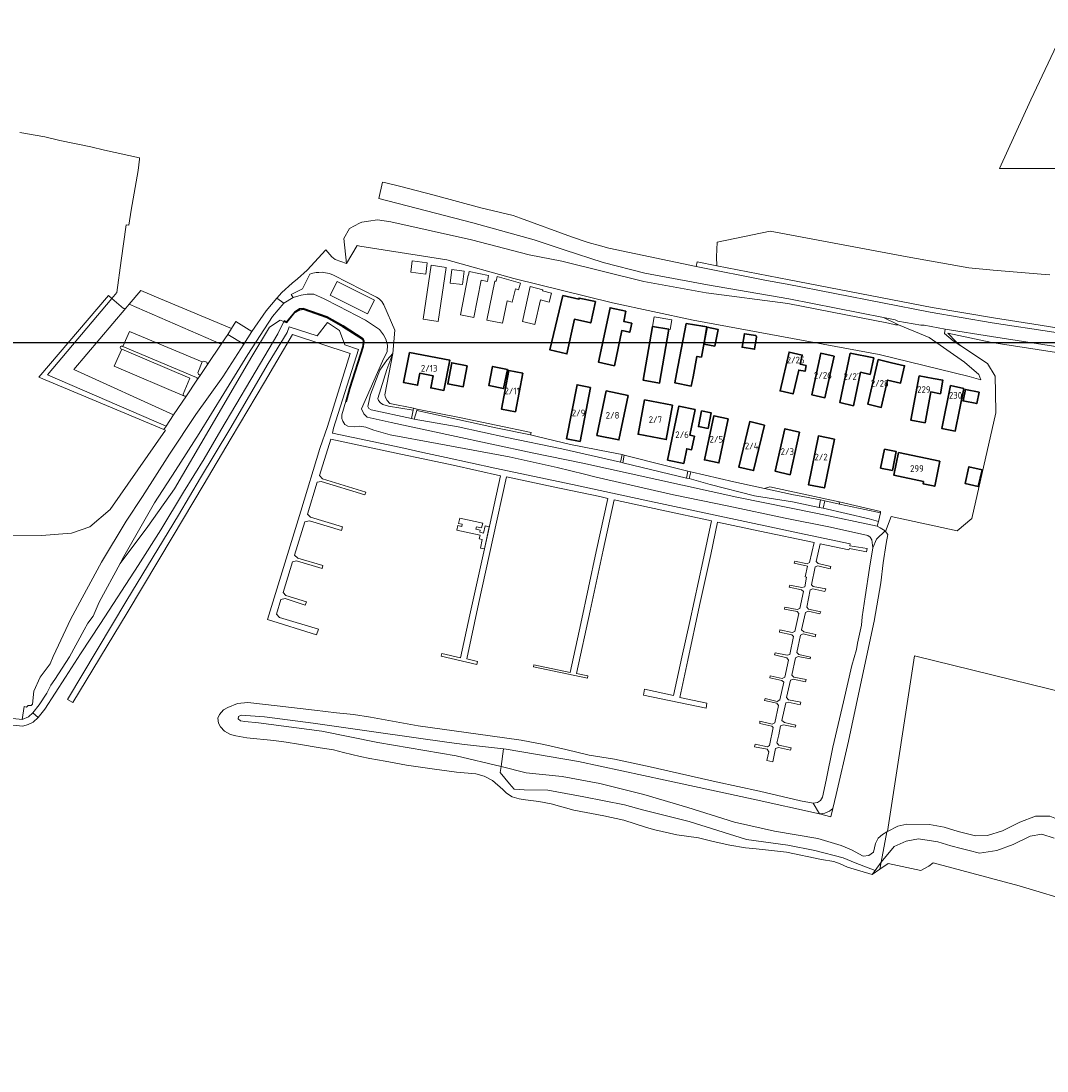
# Model space of a CAD drawing. Extents: x 142153 to 144711, y 416041 to 417656.
# Tile 19 of 25: x 143504 to 143781, y 417188 to 417471. Entities that reach past the tile are written whole.
import ezdxf
from ezdxf.enums import TextEntityAlignment as Align

# ---------------------------------------------------------------- set-up
doc = ezdxf.new("R2010")
doc.units = 0
for name, color, linetype, lineweight in [('B-PV-GK-KADEMUUR-GV', 150, 'Continuous', 25), ('B-PV-GR-BOUWLAND-GV', 80, 'Continuous', 13), ('B-PV-GR-GRAS-GV', 252, 'Continuous', 13), ('B-PV-GR-GROENVOORZIENING-GV', 252, 'Continuous', 18), ('B-PV-GW-TALUD_KRUIN-G', 90, 'Continuous', 18), ('B-PV-KW-KUNSTWERK_STEIGER-GV', 170, 'Continuous', 18), ('B-PV-OG-BEBOUWING-GV', 7, 'Continuous', 35), ('B-PV-OG-BEBOUWING-T18', 1, 'Continuous', 18), ('B-PV-OG-TERREIN_CULTUURSCHEIDING-GV', 7, 'Continuous', 18), ('B-PV-OG-TERREIN_ERF-GV', 7, 'Continuous', 18), ('B-PV-OG-TERREIN_ONBEGROEID-GV', 7, 'Continuous', 18), ('B-PV-OG-WATER_SLOOT-GV', 120, 'Continuous', 18), ('B-PV-OG-WEG-GV', 7, 'Continuous', 18), ('B-PV-VH-VERHARDING_ASFALT-GV', 252, 'Continuous', 18), ('B-PV-VH-VERHARDING_BETONSTRAATSTEEN-GV', 252, 'Continuous', 18), ('B-PV-VH-VERHARDING_GESLOTEN-GV', 252, 'Continuous', 18), ('B-PV-VH-VERHARDING_OPEN-GV', 252, 'Continuous', 18)]:
    doc.layers.add(name, color=color, linetype=linetype, lineweight=lineweight)
doc.styles.add('NLCS-ISO-M1000-T18', font='NLCS-ISO.ttf', dxfattribs={"height": 1.8})

msp = doc.modelspace()

# ---------------------------------------------------------------- linework, layer by layer
at = {"layer": 'B-PV-GK-KADEMUUR-GV'}
msp.add_lwpolyline([(143591.753, 417368.373), (143591.945, 417368.32), (143592.932, 417371.916), (143596.529, 417383.143), (143596.645, 417384.693), (143596.418, 417385.235), (143590.964, 417388.73), (143586.66, 417391.103), (143580.206, 417393.366), (143579.245, 417393.252), (143577.856, 417392.428), (143575.705, 417389.808), (143575.06, 417390.04), (143574.992, 417389.852), (143575.77, 417389.572), (143577.988, 417392.274), (143579.311, 417393.058), (143580.184, 417393.162), (143586.578, 417390.92), (143590.862, 417388.558), (143596.258, 417385.1), (143596.442, 417384.66), (143596.331, 417383.182), (143592.74, 417371.973)], close=True, dxfattribs=at)
at = {"layer": 'B-PV-GR-BOUWLAND-GV'}
for points in [[(143483.314, 417332.436), (143509.587, 417332.119), (143517.666, 417332.758), (143522.667, 417334.504), (143528.143, 417339.108), (143543.066, 417360.539), (143542.586, 417360.739), (143508.841, 417374.825), (143527.632, 417396.892), (143528.548, 417396.104), (143529.887, 417397.694), (143531.096, 417406.337), (143532.443, 417415.972), (143533.131, 417415.869), (143533.775, 417419.939), (143535.669, 417430.643), (143536.014, 417433.714), (143536.049, 417434.019), (143526.587, 417436.141), (143522.856, 417436.988), (143514.536, 417438.749), (143510.451, 417439.687), (143503.757, 417440.901)], [(143790.528, 417380.404), (143766.104, 417384.196), (143754.181, 417386.735), (143756.472, 417384.4), (143757.679, 417383.332), (143764.881, 417378.522), (143766.968, 417375.121), (143767.075, 417370.682), (143767.164, 417365.208), (143760.675, 417336.701), (143756.698, 417333.394), (143738.88, 417337.236), (143737.381, 417333.202), (143737.977, 417332.414), (143737.532, 417330.005), (143736.746, 417324.727), (143736.106, 417319.377), (143734.287, 417308.987), (143730.384, 417290.564), (143727.385, 417276.629), (143724.057, 417262.256), (143723.168, 417258.453), (143722.635, 417256.171), (143719.596, 417256.996), (143701.641, 417260.922), (143677.894, 417266.069), (143654.522, 417271.139), (143635.011, 417274.417), (143634.254, 417274.516), (143633.686, 417269.823), (143640.39, 417268.069), (143650.155, 417267.052), (143660.278, 417265.217), (143672.129, 417262.181), (143683.995, 417258.685), (143696.669, 417254.775), (143707.393, 417252.317), (143719.113, 417250.318), (143725.434, 417248.483), (143728.202, 417247.306), (143731.356, 417245.624), (143732.891, 417245.748), (143734.167, 417246.679), (143734.697, 417248.998), (143735.391, 417250.404), (143736.56, 417251.392), (143737.758, 417252.162), (143737.915, 417252.242), (143745.185, 417299.607), (143844.403, 417275.265)]]:
    msp.add_lwpolyline(points, dxfattribs=at)
at = {"layer": 'B-PV-GR-GRAS-GV'}
for points in [[(143786.676, 417470.978), (143776.589, 417449.726), (143768.118, 417431.187), (143783.379, 417431.185)], [(143781.711, 417402.446), (143780.455, 417402.596), (143766.417, 417403.76), (143759.826, 417404.399), (143743.228, 417407.318), (143706.281, 417414.279), (143691.926, 417411.251), (143691.797, 417407.34), (143691.882, 417404.915), (143705.78, 417402.219), (143711.351, 417401.168), (143749.957, 417393.63), (143766.549, 417390.897), (143779.096, 417388.88), (143799.821, 417385.6)], [(143844.403, 417275.265), (143745.185, 417299.607), (143737.915, 417252.242), (143740.705, 417253.664), (143743.147, 417254.183), (143749.238, 417254.116), (143753.233, 417253.377), (143756.975, 417252.197), (143761.692, 417251.096), (143764.947, 417251.159), (143768.944, 417252.458), (143773.601, 417254.72), (143777.868, 417256.361), (143781.709, 417256.388)], [(143781.709, 417256.388), (143777.868, 417256.361), (143773.601, 417254.72), (143768.944, 417252.458), (143764.947, 417251.159), (143761.692, 417251.096), (143756.975, 417252.197), (143753.233, 417253.377), (143749.238, 417254.116), (143743.147, 417254.183), (143740.705, 417253.664), (143737.915, 417252.242), (143737.758, 417252.162), (143736.173, 417243.969), (143739.754, 417248.198), (143742.957, 417249.596), (143746.248, 417250.295), (143751.481, 417249.441), (143754.977, 417248.387), (143757.784, 417247.641), (143759.938, 417247.106), (143762.75, 417246.359), (143767.454, 417247.073), (143771.848, 417248.73), (143776.443, 417250.943), (143779.606, 417251.486), (143782.87, 417250.469)]]:
    msp.add_lwpolyline(points, dxfattribs=at)
for points in [[(143665.896, 417351.911), (143650.057, 417355.475), (143635.179, 417358.554), (143622.023, 417361.49), (143610.189, 417363.528), (143609.405, 417363.711), (143598.551, 417366.05), (143597.9, 417366.39), (143597.652, 417366.978), (143598.365, 417370.135), (143600.939, 417376.706), (143602.815, 417379.431), (143604.383, 417381.202), (143604.909, 417387.57), (143601.942, 417394.415), (143601.434, 417395.24), (143600.714, 417395.981), (143599.995, 417396.447), (143588.374, 417402.416), (143587.337, 417402.86), (143586.215, 417403.029), (143585.305, 417403.156), (143584.458, 417403.135), (143583.718, 417403.072), (143582.829, 417402.902), (143582.045, 417402.648), (143580.048, 417398.736), (143576.998, 417397.135), (143577.536, 417396.352), (143579.682, 417397.013), (143581.256, 417397.235), (143583.042, 417397.21), (143585.9, 417395.964), (143589.728, 417394.035), (143596.993, 417390.243), (143600.777, 417387.743), (143601.925, 417386.276), (143602.556, 417385.13), (143602.963, 417383.486), (143602.858, 417381.793), (143601.625, 417379.166), (143595.916, 417366.307), (143596.613, 417364.953), (143597.509, 417364.06), (143603.934, 417362.634), (143620.221, 417359.096), (143642.051, 417354.45), (143655.657, 417351.665), (143675.656, 417347.223), (143697.285, 417342.431), (143719.055, 417338.038), (143735.152, 417334.674), (143735.463, 417335.899), (143732.978, 417336.589), (143720.559, 417339.48), (143719.511, 417339.718), (143712.287, 417341.196), (143701.978, 417342.814), (143690.079, 417345.93), (143684.368, 417347.474), (143683.695, 417347.611), (143676.56, 417349.304), (143666.49, 417351.757)], [(143589.361, 417400.707), (143599.462, 417395.632), (143597.606, 417391.937), (143587.505, 417397.012)], [(143633.686, 417269.823), (143633.416, 417268.123), (143635.852, 417265.079), (143637.194, 417263.631), (143639.877, 417263.467), (143646.275, 417263.413), (143655.986, 417261.596), (143666.934, 417259.431), (143671.829, 417258.068), (143684.382, 417254.978), (143699.836, 417250.109), (143711.044, 417248.577), (143718.279, 417247.065), (143725.964, 417245.089), (143729.185, 417243.803), (143734.595, 417241.67), (143736.173, 417243.969), (143737.758, 417252.162), (143736.56, 417251.392), (143735.391, 417250.404), (143734.697, 417248.998), (143734.167, 417246.679), (143732.891, 417245.748), (143731.356, 417245.624), (143728.202, 417247.306), (143725.434, 417248.483), (143719.113, 417250.318), (143707.393, 417252.317), (143696.669, 417254.775), (143683.995, 417258.685), (143672.129, 417262.181), (143660.278, 417265.217), (143650.155, 417267.052), (143640.39, 417268.069)], [(143719.596, 417256.996), (143722.635, 417256.171), (143723.168, 417258.453), (143722.254, 417257.719), (143720.967, 417257.186)]]:
    msp.add_lwpolyline(points, close=True, dxfattribs=at)
at = {"layer": 'B-PV-GR-GROENVOORZIENING-GV'}
for points in [[(143528.548, 417396.104), (143527.632, 417396.892), (143508.841, 417374.825), (143542.586, 417360.739), (143543.195, 417361.647), (143511.173, 417375.486)], [(143531.579, 417383.166), (143531.408, 417383.237), (143531.123, 417383.256), (143530.877, 417383.11), (143530.782, 417382.839), (143530.998, 417382.502), (143531.236, 417382.401), (143549.661, 417374.569), (143547.797, 417370.311), (143547.885, 417369.949), (143548.192, 417369.738), (143548.693, 417369.846), (143551.53, 417374.078), (143551.585, 417374.374), (143551.555, 417374.637), (143551.434, 417374.796)], [(143554.419, 417378.287), (143554.223, 417378.903), (143553.44, 417379.2), (143552.926, 417378.957), (143551.755, 417376.055), (143551.947, 417375.649), (143552.372, 417375.334)], [(143604.383, 417381.202), (143602.815, 417379.431), (143600.939, 417376.706), (143598.365, 417370.135), (143597.652, 417366.978), (143597.9, 417366.39), (143598.551, 417366.05), (143609.405, 417363.711), (143609.883, 417365.952), (143603.245, 417367.05), (143601.703, 417367.508), (143601.074, 417367.945), (143600.563, 417368.551), (143600.388, 417369.082), (143602.765, 417376.897)], [(143609.988, 417366.446), (143603.587, 417367.789), (143602.909, 417368.52), (143602.416, 417369.388), (143602.238, 417370.066), (143604.383, 417381.202), (143602.765, 417376.897), (143600.388, 417369.082), (143600.563, 417368.551), (143601.074, 417367.945), (143601.703, 417367.508), (143603.245, 417367.05), (143609.883, 417365.952)], [(143610.189, 417363.528), (143622.023, 417361.49), (143635.179, 417358.554), (143650.057, 417355.475), (143665.896, 417351.911), (143666.295, 417353.95), (143663, 417354.608), (143652.375, 417356.688), (143643.723, 417358.755), (143641.59, 417359.248), (143632.253, 417361.225), (143610.879, 417365.825)], [(143641.59, 417359.248), (143641.756, 417359.899), (143632.266, 417361.927), (143622.361, 417363.96), (143610.993, 417366.233), (143610.879, 417365.825), (143632.253, 417361.225)], [(143666.49, 417351.757), (143676.56, 417349.304), (143683.695, 417347.611), (143684.069, 417349.516), (143677.906, 417350.987), (143666.839, 417353.811)], [(143684.879, 417349.322), (143684.368, 417347.474), (143690.079, 417345.93), (143701.978, 417342.814), (143712.287, 417341.196), (143719.511, 417339.718), (143719.796, 417341.744), (143713.619, 417342.883), (143712.573, 417343.068), (143704.744, 417344.837), (143696.417, 417346.568)], [(143724.933, 417340.54), (143724.913, 417341.18), (143706.168, 417345.244), (143704.744, 417344.837), (143712.573, 417343.068), (143713.619, 417342.883), (143719.796, 417341.744), (143720.976, 417341.453)], [(143735.463, 417335.899), (143736.003, 417338.282), (143731.835, 417339.168), (143724.933, 417340.54), (143720.976, 417341.453), (143720.559, 417339.48), (143732.978, 417336.589)]]:
    msp.add_lwpolyline(points, close=True, dxfattribs=at)
at = {"layer": 'B-PV-GW-TALUD_KRUIN-G'}
for points in [[(143609.883, 417365.952), (143603.245, 417367.05), (143601.703, 417367.508), (143601.074, 417367.945), (143600.563, 417368.551), (143600.388, 417369.082), (143602.765, 417376.897), (143604.383, 417381.202)], [(143666.295, 417353.95), (143663, 417354.608), (143652.375, 417356.688), (143643.723, 417358.755), (143641.59, 417359.248), (143632.253, 417361.225), (143610.879, 417365.825)], [(143684.069, 417349.516), (143677.906, 417350.987), (143666.839, 417353.811)], [(143719.796, 417341.744), (143713.619, 417342.883), (143712.573, 417343.068), (143704.744, 417344.837), (143696.417, 417346.568), (143684.879, 417349.322)], [(143736.003, 417338.282), (143731.835, 417339.168), (143724.933, 417340.54), (143720.976, 417341.453)], [(143530.839, 417324.597), (143525.176, 417314.131), (143523.503, 417310.385), (143522.065, 417308.421), (143521.102, 417306.671), (143517.098, 417299.374), (143513.219, 417293.299), (143512.086, 417291.735), (143511.016, 417289.6), (143508.986, 417286.38), (143507.279, 417284.282)], [(143633.686, 417269.823), (143621.501, 417272.66), (143600.399, 417276.259), (143585.241, 417279.33), (143568.114, 417281.579), (143564.474, 417281.898), (143563.263, 417282.074), (143562.626, 417282.638), (143562.713, 417283.247), (143563.459, 417283.59), (143569.755, 417283.182), (143582.88, 417281.463), (143599.924, 417279.063), (143619.593, 417276.256), (143623.757, 417275.762), (143634.254, 417274.516), (143635.011, 417274.417), (143654.522, 417271.139), (143677.894, 417266.069), (143701.641, 417260.922), (143719.596, 417256.996)], [(143737.758, 417252.162), (143736.56, 417251.392), (143735.391, 417250.404), (143734.697, 417248.998), (143734.167, 417246.679), (143732.891, 417245.748), (143731.356, 417245.624), (143728.202, 417247.306), (143725.434, 417248.483), (143719.113, 417250.318), (143707.393, 417252.317), (143696.669, 417254.775), (143683.995, 417258.685), (143672.129, 417262.181), (143660.278, 417265.217), (143650.155, 417267.052), (143640.39, 417268.069), (143633.686, 417269.823)], [(143813.539, 417232.369), (143810.981, 417236.65), (143808.664, 417238.421), (143801.325, 417246.002), (143794.621, 417250.971), (143787.593, 417254.058), (143781.709, 417256.388), (143777.868, 417256.361), (143773.601, 417254.72), (143768.944, 417252.458), (143764.947, 417251.159), (143761.692, 417251.096), (143756.975, 417252.197), (143753.233, 417253.377), (143749.238, 417254.116), (143743.147, 417254.183), (143740.705, 417253.664), (143737.915, 417252.242)]]:
    msp.add_lwpolyline(points, dxfattribs=at)
at = {"layer": 'B-PV-KW-KUNSTWERK_STEIGER-GV'}
for points in [[(143590.05, 417387.428), (143586.778, 417389.583), (143584.024, 417385.998), (143576.43, 417388.431), (143575.86, 417386.917), (143570.782, 417378.551), (143560.405, 417360.822), (143552.53, 417347.651), (143546.565, 417337.635), (143532.634, 417314.653), (143516.57, 417287.901), (143518.047, 417287.036), (143532.745, 417311.289), (143545.132, 417332.01), (143553.233, 417345.642), (143560.79, 417358.357), (143569.727, 417373.464), (143577.361, 417386.367), (143592.934, 417381.255), (143586.754, 417361.514), (143584.749, 417355.597), (143579.559, 417338.717), (143575.961, 417327.015), (143570.537, 417309.44), (143583.821, 417305.359), (143584.305, 417306.808), (143573.832, 417309.981), (143573.029, 417310.885), (143574.184, 417314.875), (143575.313, 417315.14), (143580.779, 417313.282), (143581.079, 417314.185), (143575.486, 417315.949), (143574.829, 417316.724), (143577.338, 417325.02), (143578.425, 417325.251), (143585.306, 417323.256), (143585.535, 417323.997), (143578.744, 417325.996), (143577.911, 417326.857), (143580.689, 417335.855), (143581.903, 417336.098), (143590.532, 417333.473), (143590.835, 417334.46), (143582.172, 417337.101), (143581.375, 417337.899), (143583.99, 417346.546), (143585.031, 417346.668), (143596.837, 417343.073), (143597.133, 417343.841), (143585.43, 417347.451), (143584.588, 417348.321), (143587.67, 417358.142), (143606.601, 417354.101), (143612.555, 417352.83), (143620.686, 417351.094), (143633.455, 417348.26), (143630.022, 417332.616), (143625.213, 417310.703), (143622.666, 417299.097), (143617.64, 417300.31), (143617.445, 417299.594), (143627.112, 417297.323), (143627.218, 417298.082), (143624.339, 417298.796), (143627.657, 417314.027), (143631.407, 417331.236), (143635.048, 417347.948), (143647.688, 417345.29), (143660.253, 417342.647), (143662.404, 417342.122), (143659.314, 417327.836), (143655.111, 417308.406), (143652.249, 417295.172), (143642.433, 417297.22), (143642.351, 417296.674), (143656.965, 417293.649), (143657.041, 417294.228), (143653.953, 417294.847), (143657.658, 417311.823), (143661.221, 417328.151), (143664.188, 417341.749), (143676.984, 417338.966), (143690.395, 417336.05), (143688.048, 417325.146), (143684.549, 417308.889), (143682.429, 417299.289), (143680.148, 417288.965), (143672.303, 417290.686), (143672.02, 417289.06), (143688.94, 417285.483), (143689.117, 417286.853), (143681.85, 417288.375), (143684.023, 417298.439), (143687.212, 417313.203), (143690.192, 417327.005), (143692.07, 417335.703), (143703.42, 417333.309), (143718.129, 417330.207), (143716.907, 417324.836), (143716.249, 417324.498), (143712.91, 417325.238), (143712.759, 417324.66), (143716.291, 417323.869), (143715.675, 417320.984), (143716.049, 417320.85), (143715.566, 417318.281), (143714.83, 417318.048), (143711.535, 417318.696), (143711.397, 417318.151), (143714.736, 417317.468), (143715.273, 417316.987), (143714.23, 417312.434), (143713.573, 417312.153), (143710.185, 417312.758), (143710.105, 417312.269), (143713.527, 417311.652), (143713.957, 417311.037), (143712.885, 417306.188), (143712.193, 417305.919), (143708.855, 417306.659), (143708.749, 417306.045), (143712.1, 417305.339), (143712.579, 417304.86), (143711.53, 417300.022), (143710.806, 417299.822), (143707.556, 417300.435), (143707.44, 417299.901), (143710.788, 417299.08), (143711.197, 417298.511), (143710.232, 417293.854), (143709.494, 417293.563), (143706.256, 417294.21), (143706.119, 417293.722), (143709.379, 417293.029), (143709.928, 417292.583), (143708.901, 417287.756), (143708.127, 417287.363), (143704.892, 417288.124), (143704.754, 417287.579), (143708.06, 417286.908), (143708.467, 417286.281), (143707.466, 417281.579), (143706.808, 417281.241), (143703.503, 417281.97), (143703.444, 417281.377), (143706.726, 417280.695), (143707.07, 417280.264), (143706.1, 417275.435), (143705.522, 417275.108), (143702.205, 417275.802), (143702.018, 417275.121), (143705.404, 417274.46), (143705.901, 417273.763), (143705.355, 417271.39), (143706.945, 417271.068), (143707.725, 417274.622), (143708.462, 417274.913), (143711.744, 417274.174), (143711.896, 417274.809), (143708.591, 417275.538), (143708.093, 417276.177), (143708.555, 417278.369), (143709.045, 417280.744), (143709.873, 417281.021), (143713.02, 417280.388), (143713.171, 417280.966), (143710.093, 417281.632), (143709.399, 417282.208), (143710.458, 417286.966), (143711.079, 417287.145), (143714.338, 417286.452), (143714.536, 417287.109), (143711.243, 417287.815), (143710.697, 417288.375), (143711.778, 417293.087), (143712.491, 417293.31), (143715.773, 417292.628), (143715.925, 417293.263), (143712.595, 417293.867), (143712.095, 417294.449), (143713.073, 417299.141), (143713.833, 417299.442), (143717.037, 417298.808), (143717.174, 417299.295), (143713.949, 417299.976), (143713.447, 417300.502), (143714.448, 417305.204), (143715.142, 417305.587), (143718.388, 417304.803), (143718.608, 417305.414), (143715.302, 417306.085), (143714.745, 417306.669), (143715.757, 417311.348), (143716.496, 417311.696), (143719.697, 417310.947), (143719.881, 417311.514), (143716.611, 417312.23), (143716.122, 417312.789), (143717.087, 417317.447), (143717.791, 417317.75), (143721.027, 417317.046), (143721.238, 417317.737), (143717.829, 417318.388), (143717.417, 417318.843), (143718.433, 417323.693), (143719.135, 417323.939), (143722.472, 417323.142), (143722.613, 417323.8), (143719.194, 417324.531), (143718.705, 417325.091), (143719.754, 417329.872), (143727.495, 417328.269), (143727.628, 417328.585), (143732.208, 417327.724), (143732.401, 417328.633), (143727.772, 417329.358), (143727.866, 417329.84), (143715.424, 417332.48), (143691.4, 417337.63), (143672.393, 417341.637), (143652.943, 417345.899), (143631.941, 417350.331), (143618.829, 417353.178), (143612.534, 417354.545), (143606.554, 417355.844), (143588.163, 417359.752), (143588.42, 417361.091), (143595.142, 417382.281), (143591.43, 417383.547)], [(143629.116, 417328.487), (143630.433, 417334.491), (143629.294, 417334.732), (143628.882, 417332.791), (143627.885, 417333.002), (143628.011, 417333.592), (143626.816, 417333.845), (143626.948, 417334.472), (143628.381, 417334.168), (143628.663, 417335.495), (143622.468, 417336.81), (143622.166, 417335.387), (143623.124, 417335.184), (143622.998, 417334.589), (143621.965, 417334.808), (143621.699, 417333.554), (143627.955, 417332.226), (143627.741, 417331.22), (143628.554, 417331.048), (143628.058, 417328.711)]]:
    msp.add_lwpolyline(points, close=True, dxfattribs=at)
at = {"layer": 'B-PV-OG-BEBOUWING-GV'}
for points in [[(143650.248, 417396.898), (143646.792, 417382.19), (143651.373, 417381.145), (143653.431, 417390.472), (143657.838, 417389.499), (143659.103, 417395.231), (143654.696, 417396.204), (143654.628, 417395.894)], [(143664.236, 417377.894), (143666.208, 417387.441), (143668.345, 417386.97), (143668.886, 417389.428), (143666.718, 417389.906), (143667.283, 417392.643), (143663.023, 417393.582), (143659.934, 417378.865)], [(143678.912, 417387.789), (143674.511, 417388.548), (143672.011, 417374.034), (143676.412, 417373.275)], [(143683.582, 417389.378), (143681.002, 417375.785), (143680.527, 417373.283), (143684.969, 417372.44), (143685.443, 417374.926), (143686.498, 417380.464), (143687.713, 417380.254), (143688.396, 417384.215), (143689.04, 417387.941), (143689.122, 417388.422), (143688.049, 417388.607)], [(143688.536, 417384.68), (143688.443, 417383.772), (143691.301, 417383.223), (143692.173, 417387.754), (143689.222, 417388.312)], [(143702.427, 417386.058), (143699.282, 417386.577), (143698.683, 417382.946), (143702.041, 417382.391), (143702.593, 417385.732)], [(143608.873, 417381.554), (143607.307, 417373.376), (143611.085, 417372.652), (143611.712, 417375.924), (143615.28, 417375.241), (143614.652, 417371.968), (143618.215, 417371.285), (143619.781, 417379.464)], [(143715.981, 417377.977), (143714.355, 417378.329), (143714.921, 417380.819), (143711.372, 417381.643), (143708.905, 417371.148), (143712.444, 417370.347), (143713.961, 417376.776), (143715.657, 417376.458)], [(143624.463, 417377.953), (143620.291, 417378.737), (143619.222, 417373.049), (143623.394, 417372.265)], [(143723.482, 417380.53), (143719.923, 417381.306), (143717.476, 417370.092), (143721.035, 417369.315)], [(143734.201, 417380.042), (143727.856, 417381.321), (143725.073, 417368), (143728.723, 417367.118), (143730.632, 417376.16), (143733.219, 417375.61)], [(143735.407, 417379.583), (143732.639, 417367.54), (143736.253, 417366.71), (143737.947, 417374.083), (143741.444, 417373.28), (143742.517, 417377.95), (143739.02, 417378.753)], [(143635.353, 417376.931), (143631.348, 417377.772), (143630.356, 417372.589), (143634.278, 417371.752)], [(143639.491, 417375.936), (143635.717, 417376.66), (143633.722, 417366.26), (143637.497, 417365.536)], [(143746.461, 417375.215), (143744.227, 417363.246), (143748.041, 417362.534), (143749.595, 417370.856), (143752.202, 417370.369), (143752.883, 417374.017), (143750.276, 417374.503)], [(143657.801, 417372.075), (143654.139, 417372.793), (143651.285, 417358.24), (143654.947, 417357.522)], [(143667.905, 417369.926), (143662.008, 417371.153), (143659.511, 417359.147), (143665.408, 417357.921)], [(143758.558, 417371.834), (143754.929, 417372.578), (143752.558, 417361.029), (143756.188, 417360.285)], [(143762.634, 417370.804), (143758.947, 417371.53), (143758.341, 417368.456), (143762.028, 417367.729)], [(143679.928, 417367.269), (143672.365, 417368.696), (143670.622, 417359.458), (143678.185, 417358.031)], [(143685.805, 417358.944), (143684.534, 417359.214), (143685.996, 417366.122), (143681.624, 417367.048), (143678.543, 417352.494), (143682.915, 417351.569), (143683.757, 417355.545), (143685.029, 417355.276)], [(143687.729, 417365.766), (143686.895, 417361.535), (143689.477, 417361.026), (143690.312, 417365.256)], [(143694.937, 417363.61), (143691.05, 417364.439), (143688.51, 417352.525), (143692.398, 417351.697)], [(143704.732, 417361.909), (143700.747, 417362.873), (143697.775, 417350.588), (143701.762, 417349.624)], [(143714.125, 417360.047), (143710.228, 417360.911), (143707.595, 417349.493), (143711.607, 417348.526)], [(143723.61, 417358.13), (143719.284, 417359.015), (143716.588, 417345.837), (143720.915, 417344.952)], [(143737.102, 417355.436), (143736.048, 417350.337), (143739.232, 417349.679), (143740.285, 417354.778)], [(143752.084, 417352.158), (143740.911, 417354.497), (143739.629, 417348.369), (143747.632, 417346.693), (143747.504, 417346.082), (143750.674, 417345.418)], [(143763.436, 417349.865), (143759.91, 417350.664), (143758.883, 417346.15), (143762.409, 417345.352)]]:
    msp.add_lwpolyline(points, close=True, dxfattribs=at)
at = {"layer": 'B-PV-OG-TERREIN_CULTUURSCHEIDING-GV'}
msp.add_lwpolyline([(143591.205, 417412.322), (143591.879, 417405.561), (143594.755, 417410.351), (143595.531, 417410.227), (143618.991, 417406.488), (143637.035, 417401.461), (143663.652, 417394.899), (143685.454, 417390.242), (143735.69, 417380.991), (143759.926, 417375.011), (143763.153, 417374.138), (143762.599, 417375.611), (143758.719, 417378.86), (143749.186, 417385.547), (143740.879, 417388.971), (143740.109, 417388.957), (143738.178, 417389.427), (143710.988, 417394.772), (143688.952, 417397.636), (143672.172, 417400.665), (143649.981, 417406.125), (143641.233, 417407.909), (143625.667, 417411.915), (143603.85, 417416.789), (143600.259, 417417.343), (143597.821, 417416.941), (143596.078, 417416.669), (143595.374, 417416.451), (143592.729, 417414.979)], close=True, dxfattribs=at)
at = {"layer": 'B-PV-OG-TERREIN_ERF-GV'}
for points in [[(143618.991, 417406.488), (143595.531, 417410.227), (143594.755, 417410.351), (143591.879, 417405.561), (143588.811, 417406.619), (143587.969, 417407.311), (143586.314, 417409.259), (143581.259, 417403.697), (143578.715, 417401.374), (143577.234, 417400.214), (143574.426, 417397.706), (143573.126, 417396.201), (143575.015, 417394.783), (143577.536, 417396.352), (143576.998, 417397.135), (143580.048, 417398.736), (143582.045, 417402.648), (143582.829, 417402.902), (143583.718, 417403.072), (143584.458, 417403.135), (143585.305, 417403.156), (143586.215, 417403.029), (143587.337, 417402.86), (143588.374, 417402.416), (143599.995, 417396.447), (143600.714, 417395.981), (143601.434, 417395.24), (143601.942, 417394.415), (143604.909, 417387.57), (143604.383, 417381.202), (143602.238, 417370.066), (143602.416, 417369.388), (143602.909, 417368.52), (143603.587, 417367.789), (143609.988, 417366.446), (143610.993, 417366.233), (143622.361, 417363.96), (143632.266, 417361.927), (143641.756, 417359.899), (143641.59, 417359.248), (143643.723, 417358.755), (143652.375, 417356.688), (143663, 417354.608), (143666.295, 417353.95), (143666.839, 417353.811), (143677.906, 417350.987), (143684.069, 417349.516), (143684.387, 417349.44), (143684.879, 417349.322), (143696.417, 417346.568), (143704.744, 417344.837), (143706.168, 417345.244), (143724.913, 417341.18), (143736.068, 417338.623), (143736.003, 417338.282), (143735.463, 417335.899), (143735.152, 417334.674), (143735.928, 417334.165), (143737.26, 417333.362), (143737.381, 417333.202), (143738.88, 417337.236), (143756.698, 417333.394), (143760.675, 417336.701), (143767.164, 417365.208), (143767.075, 417370.682), (143766.968, 417375.121), (143764.881, 417378.522), (143757.679, 417383.332), (143755.616, 417384.619), (143753.329, 417386.666), (143753.456, 417387.777), (143747.857, 417388.854), (143746.96, 417388.857), (143740.722, 417390.012), (143739.956, 417390.356), (143736.803, 417390.99), (143740.879, 417388.971), (143749.186, 417385.547), (143758.719, 417378.86), (143762.599, 417375.611), (143763.153, 417374.138), (143759.926, 417375.011), (143735.69, 417380.991), (143685.454, 417390.242), (143663.652, 417394.899), (143637.035, 417401.461)], [(143609.652, 417406.269), (143613.714, 417405.704), (143613.278, 417402.638), (143609.225, 417403.203)], [(143614.798, 417405.039), (143618.785, 417404.488), (143616.61, 417389.892), (143612.624, 417390.495)], [(143619.868, 417400.241), (143620.312, 417403.889), (143623.629, 417403.484), (143623.185, 417399.837)], [(143625.037, 417403.376), (143630.255, 417402.264), (143629.996, 417400.67), (143628.214, 417401.05), (143626.28, 417390.948), (143622.672, 417391.639), (143624.738, 417402.425), (143624.861, 417402.401)], [(143632.57, 417402.037), (143638.871, 417400.252), (143638.362, 417398.455), (143637.502, 417398.699), (143636.739, 417395.466), (143636.656, 417395.114), (143635.251, 417395.429), (143634.003, 417389.403), (143634.003, 417389.394), (143633.967, 417389.403), (143629.763, 417390.274), (143631.945, 417400.806), (143632.286, 417400.735)], [(143641.465, 417399.318), (143644.864, 417398.458), (143644.8, 417398.173), (143647.223, 417397.56), (143646.607, 417395.126), (143646.247, 417395.223), (143644.228, 417395.767), (143642.773, 417389.106), (143639.4, 417389.861)], [(143650.248, 417396.898), (143654.628, 417395.894), (143654.696, 417396.204), (143659.103, 417395.231), (143657.838, 417389.499), (143653.431, 417390.472), (143651.373, 417381.145), (143646.792, 417382.19)], [(143663.023, 417393.582), (143667.283, 417392.643), (143666.718, 417389.906), (143668.886, 417389.428), (143668.345, 417386.97), (143666.208, 417387.441), (143664.236, 417377.894), (143659.934, 417378.865)], [(143674.511, 417388.548), (143674.959, 417391.145), (143679.741, 417390.32), (143679.293, 417387.723), (143678.912, 417387.789), (143676.412, 417373.275), (143672.011, 417374.034)], [(143683.582, 417389.378), (143688.049, 417388.607), (143689.122, 417388.422), (143689.04, 417387.941), (143688.396, 417384.215), (143687.713, 417380.254), (143686.498, 417380.464), (143685.443, 417374.926), (143684.969, 417372.44), (143680.527, 417373.283), (143681.002, 417375.785)], [(143688.443, 417383.772), (143688.536, 417384.68), (143689.222, 417388.312), (143692.173, 417387.754), (143691.301, 417383.223)], [(143699.282, 417386.577), (143702.427, 417386.058), (143702.593, 417385.732), (143702.041, 417382.391), (143698.683, 417382.946)], [(143618.215, 417371.285), (143614.652, 417371.968), (143615.28, 417375.241), (143611.712, 417375.924), (143611.085, 417372.652), (143607.307, 417373.376), (143608.873, 417381.554), (143619.781, 417379.464)], [(143711.372, 417381.643), (143714.921, 417380.819), (143714.355, 417378.329), (143715.981, 417377.977), (143715.657, 417376.458), (143713.961, 417376.776), (143712.444, 417370.347), (143708.905, 417371.148)], [(143619.222, 417373.049), (143620.291, 417378.737), (143624.463, 417377.953), (143623.394, 417372.265)], [(143717.476, 417370.092), (143719.923, 417381.306), (143723.482, 417380.53), (143721.035, 417369.315)], [(143727.856, 417381.321), (143734.201, 417380.042), (143733.219, 417375.61), (143730.632, 417376.16), (143728.723, 417367.118), (143725.073, 417368)], [(143735.407, 417379.583), (143739.02, 417378.753), (143742.517, 417377.95), (143741.444, 417373.28), (143737.947, 417374.083), (143736.253, 417366.71), (143732.639, 417367.54)], [(143630.356, 417372.589), (143631.348, 417377.772), (143635.353, 417376.931), (143634.278, 417371.752)], [(143637.497, 417365.536), (143633.722, 417366.26), (143635.717, 417376.66), (143639.491, 417375.936)], [(143746.461, 417375.215), (143750.276, 417374.503), (143752.883, 417374.017), (143752.202, 417370.369), (143749.595, 417370.856), (143748.041, 417362.534), (143744.227, 417363.246)], [(143654.947, 417357.522), (143651.285, 417358.24), (143654.139, 417372.793), (143657.801, 417372.075)], [(143659.511, 417359.147), (143662.008, 417371.153), (143667.905, 417369.926), (143665.408, 417357.921)], [(143754.929, 417372.578), (143758.558, 417371.834), (143756.188, 417360.285), (143752.558, 417361.029)], [(143758.341, 417368.456), (143758.947, 417371.53), (143762.634, 417370.804), (143762.028, 417367.729)], [(143670.622, 417359.458), (143672.365, 417368.696), (143679.928, 417367.269), (143678.185, 417358.031)], [(143682.915, 417351.569), (143678.543, 417352.494), (143681.624, 417367.048), (143685.996, 417366.122), (143684.534, 417359.214), (143685.805, 417358.944), (143685.029, 417355.276), (143683.757, 417355.545)], [(143686.895, 417361.535), (143687.729, 417365.766), (143690.312, 417365.256), (143689.477, 417361.026)], [(143691.05, 417364.439), (143694.937, 417363.61), (143692.398, 417351.697), (143688.51, 417352.525)], [(143701.762, 417349.624), (143697.775, 417350.588), (143700.747, 417362.873), (143704.732, 417361.909)], [(143714.125, 417360.047), (143711.607, 417348.526), (143707.595, 417349.493), (143710.228, 417360.911)], [(143719.284, 417359.015), (143723.61, 417358.13), (143720.915, 417344.952), (143716.588, 417345.837)], [(143736.048, 417350.337), (143737.102, 417355.436), (143740.285, 417354.778), (143739.232, 417349.679)], [(143740.911, 417354.497), (143752.084, 417352.158), (143750.674, 417345.418), (143747.504, 417346.082), (143747.632, 417346.693), (143739.629, 417348.369)], [(143758.883, 417346.15), (143759.91, 417350.664), (143763.436, 417349.865), (143762.409, 417345.352)]]:
    msp.add_lwpolyline(points, close=True, dxfattribs=at)
at = {"layer": 'B-PV-OG-TERREIN_ONBEGROEID-GV'}
msp.add_lwpolyline([(143782.87, 417250.469), (143779.606, 417251.486), (143776.443, 417250.943), (143771.848, 417248.73), (143767.454, 417247.073), (143762.75, 417246.359), (143759.938, 417247.106), (143757.784, 417247.641), (143754.977, 417248.387), (143751.481, 417249.441), (143746.248, 417250.295), (143742.957, 417249.596), (143739.754, 417248.198), (143736.173, 417243.969), (143735.859, 417242.046), (143738.132, 417243.633), (143746.913, 417241.71), (143749.079, 417242.872), (143750.211, 417243.823), (143773.463, 417237.587), (143788.993, 417232.913)], dxfattribs=at)
at = {"layer": 'B-PV-OG-WATER_SLOOT-GV'}
for points in [[(143735.152, 417334.674), (143719.055, 417338.038), (143697.285, 417342.431), (143675.656, 417347.223), (143655.657, 417351.665), (143642.051, 417354.45), (143620.221, 417359.096), (143603.934, 417362.634), (143597.509, 417364.06), (143596.613, 417364.953), (143595.916, 417366.307), (143601.625, 417379.166), (143602.858, 417381.793), (143602.963, 417383.486), (143602.556, 417385.13), (143601.925, 417386.276), (143600.777, 417387.743), (143596.993, 417390.243), (143589.728, 417394.035), (143585.9, 417395.964), (143583.042, 417397.21), (143581.256, 417397.235), (143579.682, 417397.013), (143577.536, 417396.352), (143575.015, 417394.783), (143571.911, 417391.216), (143565.26, 417380.985), (143558.793, 417370.416), (143552.177, 417359.676), (143545.736, 417349.67), (143540.109, 417340.92), (143531.821, 417326.429), (143530.839, 417324.597), (143538.308, 417334.53), (143545.516, 417344.674), (143554.703, 417360.513), (143566.369, 417380.436), (143571.077, 417388.326), (143573.963, 417390.219), (143574.992, 417389.852), (143575.06, 417390.04), (143575.705, 417389.808), (143577.856, 417392.428), (143579.245, 417393.252), (143580.206, 417393.366), (143586.66, 417391.103), (143590.964, 417388.73), (143596.418, 417385.235), (143596.645, 417384.693), (143596.529, 417383.143), (143592.932, 417371.916), (143591.945, 417368.32), (143591.753, 417368.373), (143590.677, 417364.654), (143590.633, 417363.731), (143590.924, 417362.993), (143591.485, 417362.101), (143592.296, 417361.637), (143593.946, 417361.427), (143595.538, 417361.641), (143597.119, 417361.398), (143599.303, 417360.593), (143603.701, 417359.28), (143616.385, 417356.961), (143635.784, 417353.321), (143648.742, 417350.482), (143656.154, 417348.698), (143659.25, 417347.872), (143680.118, 417343.09), (143695.137, 417340.066), (143710.277, 417336.845), (143722.512, 417334.343), (143732.618, 417332.107), (143733.226, 417331.717), (143733.734, 417330.997), (143733.99, 417328.776), (143734.993, 417331.11), (143737.26, 417333.362), (143735.928, 417334.165)], [(143719.054, 417260.057), (143717.884, 417259.845), (143719.596, 417256.996), (143720.967, 417257.186), (143722.254, 417257.719), (143723.168, 417258.453), (143724.057, 417262.256), (143727.385, 417276.629), (143730.384, 417290.564), (143734.287, 417308.987), (143736.106, 417319.377), (143736.746, 417324.727), (143737.532, 417330.005), (143737.977, 417332.414), (143737.381, 417333.202), (143737.26, 417333.362), (143734.993, 417331.11), (143733.99, 417328.776), (143733.029, 417323.331), (143731.934, 417315.595), (143731.109, 417310.158), (143730.886, 417307.938), (143729.801, 417303.055), (143729.579, 417301.371), (143728.29, 417297.041), (143726.063, 417287.276), (143723.183, 417275.005), (143721.363, 417266.053), (143720.332, 417261.534), (143719.878, 417260.643)], [(143494.409, 417287.241), (143494.808, 417285.989), (143496.255, 417283.964), (143497.377, 417282.859), (143497.247, 417281.411), (143504.553, 417280.683), (143505.965, 417281.102), (143507.301, 417281.74), (143508.694, 417282.97), (143507.279, 417284.282), (143506.034, 417283.21), (143504.334, 417282.465), (143498.323, 417283.065), (143497.856, 417283.748), (143497.66, 417284.87), (143497.724, 417286.187), (143498.745, 417289.034), (143499.131, 417290.774), (143499.087, 417292.589), (143498.164, 417294.572)], [(143735.859, 417242.046), (143736.173, 417243.969), (143734.595, 417241.67), (143733.802, 417240.61)]]:
    msp.add_lwpolyline(points, close=True, dxfattribs=at)
at = {"layer": 'B-PV-OG-WEG-GV'}
for points in [[(143799.821, 417385.6), (143779.096, 417388.88), (143766.549, 417390.897), (143749.957, 417393.63), (143711.351, 417401.168), (143705.78, 417402.219), (143691.882, 417404.915), (143686.504, 417406.007), (143686.268, 417404.765), (143705.297, 417400.937), (143710.871, 417399.925), (143749.479, 417392.403), (143766.156, 417389.556), (143799.434, 417384.439)], [(143790.848, 417381.991), (143765.948, 417385.818), (143753.456, 417387.777), (143753.329, 417386.666), (143755.616, 417384.619), (143757.679, 417383.332), (143756.472, 417384.4), (143754.181, 417386.735), (143766.104, 417384.196), (143790.528, 417380.404)]]:
    msp.add_lwpolyline(points, dxfattribs=at)
msp.add_lwpolyline([(143575.015, 417394.783), (143573.126, 417396.201), (143570.189, 417392.801), (143566.376, 417387.162), (143564.171, 417383.723), (143558.482, 417374.982), (143551.197, 417364.773), (143544.114, 417354.032), (143536.85, 417342.608), (143532.399, 417336.028), (143525.761, 417324.935), (143520.598, 417315.268), (143517.38, 417309.449), (143514.18, 417302.534), (143512.758, 417299.423), (143511.948, 417297.496), (143509.245, 417293.898), (143507.519, 417290.1), (143507.178, 417286.604), (143506.781, 417286.261), (143505.945, 417286.284), (143505.525, 417285.79), (143504.883, 417285.955), (143504.334, 417282.465), (143506.034, 417283.21), (143507.279, 417284.282), (143508.986, 417286.38), (143511.016, 417289.6), (143512.086, 417291.735), (143513.219, 417293.299), (143517.098, 417299.374), (143521.102, 417306.671), (143522.065, 417308.421), (143523.503, 417310.385), (143525.176, 417314.131), (143530.839, 417324.597), (143531.821, 417326.429), (143540.109, 417340.92), (143545.736, 417349.67), (143552.177, 417359.676), (143558.793, 417370.416), (143565.26, 417380.985), (143571.911, 417391.216)], close=True, dxfattribs=at)
at = {"layer": 'B-PV-VH-VERHARDING_ASFALT-GV'}
for points in [[(143799.434, 417384.439), (143766.156, 417389.556), (143749.479, 417392.403), (143710.871, 417399.925), (143705.297, 417400.937), (143686.268, 417404.765), (143662.705, 417409.691), (143660.427, 417410.297), (143657.112, 417411.178), (143652.656, 417412.726), (143638.87, 417417.779), (143636.867, 417418.513), (143628.203, 417420.568), (143615.599, 417423.97), (143606.217, 417426.403), (143602.192, 417427.427), (143601.632, 417427.523), (143600.589, 417423.105), (143626.011, 417416.538), (143642.539, 417411.939), (143650.671, 417409.201), (143661.145, 417405.836), (143672.413, 417402.892), (143689.294, 417399.78), (143711.299, 417395.997), (143736.803, 417390.99), (143739.956, 417390.356), (143740.722, 417390.012), (143746.96, 417388.857), (143747.857, 417388.854), (143753.456, 417387.777), (143765.948, 417385.818), (143790.848, 417381.991)], [(143498.323, 417283.065), (143504.334, 417282.465), (143504.883, 417285.955), (143505.525, 417285.79), (143505.945, 417286.284), (143506.781, 417286.261), (143507.178, 417286.604), (143507.519, 417290.1), (143509.245, 417293.898), (143511.948, 417297.496), (143512.758, 417299.423), (143514.18, 417302.534), (143517.38, 417309.449), (143520.598, 417315.268), (143525.761, 417324.935), (143532.399, 417336.028), (143536.85, 417342.608), (143544.114, 417354.032), (143551.197, 417364.773), (143558.482, 417374.982), (143564.171, 417383.723), (143559.842, 417386.41), (143558.058, 417383.787), (143554.419, 417378.287), (143552.372, 417375.334), (143551.53, 417374.078), (143548.693, 417369.846), (143545.243, 417364.701), (143543.195, 417361.647), (143542.586, 417360.739), (143543.066, 417360.539), (143528.143, 417339.108), (143522.667, 417334.504), (143517.666, 417332.758), (143509.587, 417332.119), (143483.314, 417332.436)]]:
    msp.add_lwpolyline(points, dxfattribs=at)
msp.add_lwpolyline([(143558.058, 417383.787), (143533.288, 417394.537), (143532.386, 417393.476), (143518.333, 417376.968), (143545.243, 417364.701), (143548.693, 417369.846), (143548.192, 417369.738), (143529.185, 417377.831), (143531.236, 417382.401), (143530.998, 417382.502), (143530.782, 417382.839), (143530.877, 417383.11), (143531.123, 417383.256), (143531.408, 417383.237), (143531.579, 417383.166), (143533.364, 417387.145), (143552.926, 417378.957), (143553.44, 417379.2), (143554.223, 417378.903), (143554.419, 417378.287)], close=True, dxfattribs=at)
at = {"layer": 'B-PV-VH-VERHARDING_BETONSTRAATSTEEN-GV'}
for points in [[(143532.386, 417393.476), (143531.696, 417393.398), (143528.548, 417396.104), (143511.173, 417375.486), (143543.195, 417361.647), (143545.243, 417364.701), (143518.333, 417376.968)], [(143560.864, 417387.988), (143541.729, 417396.009), (143536.374, 417398.219), (143533.288, 417394.537), (143558.058, 417383.787), (143559.842, 417386.41)], [(143552.926, 417378.957), (143533.364, 417387.145), (143531.579, 417383.166), (143551.434, 417374.796), (143551.555, 417374.637), (143551.585, 417374.374), (143551.53, 417374.078), (143552.372, 417375.334), (143551.947, 417375.649), (143551.755, 417376.055)], [(143566.376, 417387.162), (143562.033, 417389.862), (143560.864, 417387.988), (143559.842, 417386.41), (143564.171, 417383.723)], [(143548.192, 417369.738), (143547.885, 417369.949), (143547.797, 417370.311), (143549.661, 417374.569), (143531.236, 417382.401), (143529.185, 417377.831)]]:
    msp.add_lwpolyline(points, close=True, dxfattribs=at)
at = {"layer": 'B-PV-VH-VERHARDING_GESLOTEN-GV'}
for points in [[(143610.993, 417366.233), (143609.988, 417366.446), (143609.883, 417365.952), (143609.405, 417363.711), (143610.189, 417363.528), (143610.879, 417365.825)], [(143665.896, 417351.911), (143666.49, 417351.757), (143666.839, 417353.811), (143666.295, 417353.95)], [(143684.368, 417347.474), (143684.879, 417349.322), (143684.387, 417349.44), (143684.069, 417349.516), (143683.695, 417347.611)], [(143719.511, 417339.718), (143720.559, 417339.48), (143720.976, 417341.453), (143719.796, 417341.744)], [(143724.913, 417341.18), (143724.933, 417340.54), (143731.835, 417339.168), (143736.003, 417338.282), (143736.068, 417338.623)]]:
    msp.add_lwpolyline(points, close=True, dxfattribs=at)
at = {"layer": 'B-PV-VH-VERHARDING_OPEN-GV'}
for points in [[(143574.992, 417389.852), (143573.963, 417390.219), (143571.077, 417388.326), (143566.369, 417380.436), (143554.703, 417360.513), (143545.516, 417344.674), (143538.308, 417334.53), (143530.839, 417324.597), (143525.176, 417314.131), (143523.503, 417310.385), (143522.065, 417308.421), (143521.102, 417306.671), (143517.098, 417299.374), (143513.219, 417293.299), (143512.086, 417291.735), (143511.016, 417289.6), (143508.986, 417286.38), (143507.279, 417284.282), (143508.694, 417282.97), (143510.471, 417285.232), (143516.089, 417293.909), (143520.115, 417300.199), (143525.525, 417308.416), (143535.696, 417324.009), (143541.779, 417333.67), (143547.909, 417343.83), (143550.659, 417348.287), (143553.485, 417352.835), (143558.015, 417360.523), (143566.112, 417374.235), (143573.404, 417386.587)], [(143733.802, 417240.61), (143734.595, 417241.67), (143729.185, 417243.803), (143725.964, 417245.089), (143718.279, 417247.065), (143711.044, 417248.577), (143699.836, 417250.109), (143684.382, 417254.978), (143671.829, 417258.068), (143666.934, 417259.431), (143655.986, 417261.596), (143646.275, 417263.413), (143639.877, 417263.467), (143637.194, 417263.631), (143635.852, 417265.079), (143633.416, 417268.123), (143633.686, 417269.823), (143621.501, 417272.66), (143600.399, 417276.259), (143585.241, 417279.33), (143568.114, 417281.579), (143564.474, 417281.898), (143563.263, 417282.074), (143562.626, 417282.638), (143562.713, 417283.247), (143563.459, 417283.59), (143569.755, 417283.182), (143582.88, 417281.463), (143599.924, 417279.063), (143619.593, 417276.256), (143623.757, 417275.762), (143634.254, 417274.516), (143635.011, 417274.417), (143654.522, 417271.139), (143677.894, 417266.069), (143701.641, 417260.922), (143719.596, 417256.996), (143717.884, 417259.845), (143714.419, 417260.554), (143703.374, 417263.165), (143691.71, 417265.654), (143673.837, 417269.647), (143664.229, 417271.722), (143657.373, 417272.865), (143651.12, 417274.404), (143645.124, 417275.755), (143639.055, 417276.845), (143630.66, 417278.082), (143611.284, 417280.774), (143598.393, 417283.052), (143593.764, 417283.777), (143589.232, 417284.238), (143583.28, 417284.96), (143573.195, 417286.133), (143565.259, 417287.05), (143562.468, 417286.807), (143559.919, 417285.691), (143558.741, 417285.08), (143557.637, 417283.77), (143557.215, 417282.81), (143557.4, 417281.459), (143557.914, 417280.488), (143558.992, 417279.275), (143560.571, 417278.439), (143562.01, 417278.017), (143564.99, 417277.559), (143572.3, 417276.827), (143575.621, 417276.361), (143578.944, 417275.839), (143584.823, 417274.856), (143588.416, 417274.292), (143591.092, 417273.521), (143595.586, 417272.48), (143598.187, 417271.932), (143602.373, 417271.197), (143608.068, 417270.184), (143615.69, 417269.092), (143621.617, 417268.245), (143626.778, 417267.827), (143629.081, 417267.191), (143631.267, 417266.021), (143634.063, 417263.558), (143635.101, 417262.552), (143636.586, 417261.615), (143638.468, 417261.092), (143640.241, 417260.742), (143643.771, 417260.373), (143647.169, 417259.746), (143653.304, 417258.037), (143661.338, 417256.49), (143666.767, 417255.324), (143672.849, 417253.309), (143675.13, 417252.719), (143681.102, 417251.357), (143686.916, 417250.57), (143690.875, 417249.529), (143695.408, 417248.59), (143699.636, 417247.817), (143702.482, 417247.521), (143706.604, 417247.094), (143710.691, 417246.621), (143720.132, 417244.721), (143723.418, 417244.153), (143725.114, 417243.485), (143727.09, 417242.583)], [(143633.686, 417269.823), (143634.254, 417274.516), (143623.757, 417275.762), (143619.593, 417276.256), (143599.924, 417279.063), (143582.88, 417281.463), (143569.755, 417283.182), (143563.459, 417283.59), (143562.713, 417283.247), (143562.626, 417282.638), (143563.263, 417282.074), (143564.474, 417281.898), (143568.114, 417281.579), (143585.241, 417279.33), (143600.399, 417276.259), (143621.501, 417272.66)]]:
    msp.add_lwpolyline(points, close=True, dxfattribs=at)
at = {"layer": 'Defpoints'}
msp.add_lwpolyline([(142557.582, 416662.344), (144285.741, 416662.344), (144285.741, 417384.104), (142557.582, 417384.104)], close=True, dxfattribs=at)

# ---------------------------------------------------------------- texts
at = {"layer": 'B-PV-OG-BEBOUWING-T18', "style": 'NLCS-ISO-M1000-T18'}
for s, p in [('2/25', (143713.117, 417379.469)), ('2/13', (143614.216, 417377.263)), ('2/26', (143720.479, 417375.351)), ('2/27', (143728.46, 417375.03)), ('2/28', (143735.83, 417373.187)), ('2/11', (143636.607, 417371.138)), ('229', (143747.738, 417371.519)), ('230', (143756.279, 417369.965)), ('2/9', (143654.543, 417365.198)), ('2/8', (143663.708, 417364.577)), ('2/7', (143675.275, 417363.404)), ('2/6', (143682.463, 417359.313)), ('2/5', (143691.724, 417358.108)), ('2/4', (143701.254, 417356.289)), ('2/3', (143710.884, 417354.773)), ('2/2', (143719.986, 417353.291)), ('299', (143745.874, 417350.188))]:
    msp.add_text(s, height=1.8, dxfattribs=at).set_placement(p, align=Align.MIDDLE)

doc.saveas('drawing.dxf')
